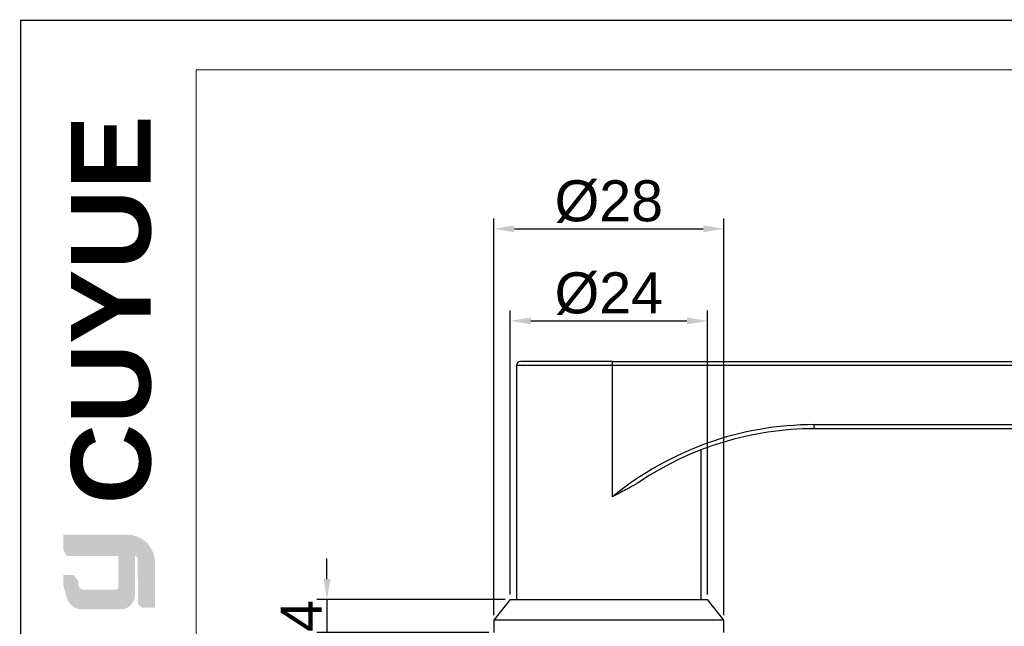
# Model space of a CAD drawing. Header units: millimetres. Extents: x 2665 to 3022, y 1732 to 1985.
# Tile 20 of 35: x 2665 to 2785, y 1911 to 1985. Entities that reach past the tile are written whole.
import ezdxf

# ---------------------------------------------------------------- set-up
doc = ezdxf.new("R2010")
doc.units = ezdxf.units.MM
doc.layers.add('20', color=7, linetype='Continuous', true_color=0xffffff)
doc.styles.add('ARIAL', font='arial.ttf')
doc.styles.get("Standard").update_dxf_attribs({"font": 'arial.ttf'})
doc.dimstyles.new('ISO-25', dxfattribs={"dimtxt": 2.5, "dimasz": 2.5, "dimexe": 1.25, "dimexo": 0.625, "dimtad": 1, "dimtxsty": 'Standard', "dimcen": 2.5, "dimadec": 0, "dimazin": 0, "dimtfac": 1, "dimtmove": 0, "dimatfit": 3, "dimfxl": 1, "dimarcsym": 0})

# ---------------------------------------------------------------- blocks, each defined once
blk = doc.blocks.new('*D18')
at = {"color": 0, "lineweight": -2, "transparency": 16777216}
for p, q in [((2723.075258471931, 1912.405455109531), (2723.075258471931, 1960.676488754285)), ((2751.075258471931, 1912.405455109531), (2751.075258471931, 1960.676488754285)), ((2725.575258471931, 1959.426488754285), (2748.575258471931, 1959.426488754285))]:
    blk.add_line(p, q, dxfattribs=at)
at = {"color": 0, "transparency": 16777216}
for points in [[(2725.575258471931, 1959.843155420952), (2725.575258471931, 1959.009822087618), (2723.075258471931, 1959.426488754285)], [(2748.575258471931, 1959.843155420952), (2748.575258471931, 1959.009822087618), (2751.075258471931, 1959.426488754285)]]:
    blk.add_solid(points, dxfattribs=at)
at = {"layer": 'Defpoints', "color": 0, "transparency": 16777216}
for p in [(2751.075258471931, 1959.426488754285), (2723.075258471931, 1911.780455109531), (2751.075258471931, 1911.780455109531)]:
    blk.add_point(p, dxfattribs=at)
at = {"color": 0, "transparency": 16777216, "insert": (2737.075258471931, 1962.744189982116), "char_height": 2.5, "attachment_point": 5}
blk.add_mtext('{\\H2x;%%C28}', dxfattribs=at)
blk = doc.blocks.new('*D19')
at = {"color": 0, "lineweight": -2, "transparency": 16777216}
for p, q in [((2725.075258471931, 1914.905455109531), (2725.075258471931, 1949.467804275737)), ((2749.075258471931, 1914.905455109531), (2749.075258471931, 1949.467804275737)), ((2727.575258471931, 1948.217804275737), (2746.575258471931, 1948.217804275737))]:
    blk.add_line(p, q, dxfattribs=at)
at = {"color": 0, "transparency": 16777216}
for points in [[(2727.575258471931, 1948.634470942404), (2727.575258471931, 1947.80113760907), (2725.075258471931, 1948.217804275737)], [(2746.575258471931, 1948.634470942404), (2746.575258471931, 1947.80113760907), (2749.075258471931, 1948.217804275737)]]:
    blk.add_solid(points, dxfattribs=at)
at = {"layer": 'Defpoints', "color": 0, "transparency": 16777216}
for p in [(2749.075258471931, 1948.217804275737), (2725.075258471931, 1914.280455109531), (2749.075258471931, 1914.280455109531)]:
    blk.add_point(p, dxfattribs=at)
at = {"color": 0, "transparency": 16777216, "insert": (2737.075258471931, 1951.535505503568), "char_height": 2.5, "attachment_point": 5}
blk.add_mtext('{\\H2x;%%C24}', dxfattribs=at)
blk = doc.blocks.new('*D30')
at = {"color": 0, "lineweight": -2, "transparency": 16777216}
for p, q in [((2702.741575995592, 1916.780455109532), (2702.741575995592, 1919.280455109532)), ((2724.450258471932, 1914.280455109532), (2701.491575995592, 1914.280455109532)), ((2702.741575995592, 1914.280455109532), (2702.741575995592, 1910.280455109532)), ((2722.450258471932, 1910.280455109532), (2701.491575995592, 1910.280455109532)), ((2702.741575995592, 1907.780455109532), (2702.741575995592, 1905.280455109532))]:
    blk.add_line(p, q, dxfattribs=at)
at = {"color": 0, "transparency": 16777216}
for points in [[(2702.324909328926, 1916.780455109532), (2703.158242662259, 1916.780455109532), (2702.741575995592, 1914.280455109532)], [(2702.324909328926, 1907.780455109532), (2703.158242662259, 1907.780455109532), (2702.741575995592, 1910.280455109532)]]:
    blk.add_solid(points, dxfattribs=at)
at = {"layer": 'Defpoints', "color": 0, "transparency": 16777216}
for p in [(2725.075258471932, 1914.280455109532), (2702.741575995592, 1910.280455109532), (2723.075258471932, 1910.280455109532)]:
    blk.add_point(p, dxfattribs=at)
at = {"color": 0, "transparency": 16777216, "insert": (2699.616575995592, 1912.280455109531), "char_height": 2.5, "attachment_point": 5, "rotation": 90}
blk.add_mtext('{\\H2x;4}', dxfattribs=at)

msp = doc.modelspace()

# ---------------------------------------------------------------- hatches: boundary and pattern name
at = {"layer": '20'}
h = msp.add_hatch(color=251, dxfattribs=at)
edge = h.paths.add_edge_path(flags=0)
edge.add_line((2670.633642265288, 1922.195972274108), (2671.053483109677, 1921.602448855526))
edge.add_line((2671.053483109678, 1921.602448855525), (2678.454735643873, 1921.602448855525))
edge.add_arc((2678.585387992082, 1918.252689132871), 3.352306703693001, 18.25845757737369, 92.23360366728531, ccw=False)
edge.add_arc((2678.364307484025, 1918.747538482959), 3.449619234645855, 9.265836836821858, 88.49787900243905)
edge.add_line((2678.454735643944, 1922.19597227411), (2670.633642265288, 1922.195972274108))
h = msp.add_hatch(color=254, dxfattribs=at)
h.paths.add_polyline_path([(2670.633642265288, 1915.981185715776), (2671.053483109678, 1914.473492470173), (2671.053483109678, 1916.546480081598), (2670.633642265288, 1917.259429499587)], flags=0)
h.paths.add_polyline_path([(2671.053483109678, 1919.582906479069), (2671.053483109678, 1921.602448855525), (2670.633642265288, 1922.195972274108), (2670.633642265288, 1920.327349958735)], flags=0)
h = msp.add_hatch(color=179, dxfattribs=at)
edge = h.paths.add_edge_path(flags=0)
edge.add_line((2678.454735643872, 1921.602448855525), (2671.053483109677, 1921.602448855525))
edge.add_line((2671.053483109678, 1921.602448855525), (2671.053483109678, 1919.582906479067))
edge.add_line((2671.053483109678, 1919.582906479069), (2677.749275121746, 1919.582906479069))
edge.add_line((2677.749275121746, 1919.582906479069), (2677.749275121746, 1916.029385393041))
edge.add_line((2677.749275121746, 1916.029385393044), (2679.347411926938, 1916.029385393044))
edge.add_line((2679.347411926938, 1916.029385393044), (2679.347411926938, 1919.582906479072))
edge.add_arc((2678.942579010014, 1918.382614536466), 1.266724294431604, 8.764482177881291, 71.36184450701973, ccw=False)
edge.add_line((2680.194511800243, 1918.575629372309), (2680.194511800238, 1913.307359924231))
edge.add_line((2680.194511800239, 1913.307359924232), (2681.813430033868, 1913.307359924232))
edge.add_line((2681.813430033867, 1913.307359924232), (2681.813430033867, 1918.689001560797))
edge.add_arc((2678.364308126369, 1918.747538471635), 3.449618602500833, 359.0276957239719, 369.2658387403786)
edge.add_arc((2678.585387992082, 1918.252689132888), 3.352306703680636, 18.25845757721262, 92.23360366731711)
h = msp.add_hatch(color=251, dxfattribs=at)
edge = h.paths.add_edge_path(flags=0)
edge.add_line((2676.967482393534, 1915.489459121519), (2673.106800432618, 1915.489459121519))
edge.add_arc((2673.105422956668, 1916.149175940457), 0.6597182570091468, 193.8962338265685, 270.1196323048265, ccw=False)
edge.add_line((2672.465013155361, 1915.990735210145), (2672.465013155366, 1915.514974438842))
edge.add_arc((2673.105422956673, 1915.673415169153), 0.6597182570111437, 193.8962338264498, 270.1196323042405)
edge.add_line((2673.106800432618, 1915.013698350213), (2677.254510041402, 1915.013698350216))
edge.add_arc((2677.27399102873, 1915.490391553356), 0.4770911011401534, 267.6597996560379, 364.9883187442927)
edge.add_line((2677.749275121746, 1915.531875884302), (2677.749275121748, 1919.582906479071))
edge.add_line((2677.749275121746, 1919.582906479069), (2677.34765555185, 1919.582906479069))
edge.add_line((2677.34765555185, 1919.582906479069), (2677.34765555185, 1915.793941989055))
edge.add_arc((2676.979284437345, 1915.864304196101), 0.3750308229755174, 268.196630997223, 349.18624476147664, ccw=False)
h = msp.add_hatch(color=251, dxfattribs=at)
edge = h.paths.add_edge_path(flags=0)
edge.add_line((2679.727179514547, 1913.732001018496), (2680.194511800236, 1913.307359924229))
edge.add_line((2680.194511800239, 1913.307359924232), (2680.194511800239, 1918.57562937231))
edge.add_arc((2678.942579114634, 1918.382614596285), 1.266724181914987, 8.76448022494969, 53.8869948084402)
edge.add_line((2679.689160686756, 1919.405945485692), (2679.727179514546, 1913.732001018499))
msp.add_hatch(color=251, dxfattribs=at).paths.add_polyline_path([(2672.465013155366, 1916.546480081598), (2671.92329520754, 1917.259429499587), (2670.633642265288, 1917.259429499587), (2671.053483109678, 1916.546480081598)], flags=0)
h = msp.add_hatch(color=30, dxfattribs=at)
edge = h.paths.add_edge_path(flags=0)
edge.add_arc((2673.10542295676, 1915.673415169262), 0.659718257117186, 193.8962338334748, 270.1196323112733, ccw=False)
edge.add_line((2672.465013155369, 1915.514974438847), (2672.465013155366, 1916.546480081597))
edge.add_line((2672.465013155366, 1916.546480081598), (2671.053483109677, 1916.546480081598))
edge.add_line((2671.053483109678, 1916.546480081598), (2671.053483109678, 1914.473492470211))
edge.add_arc((2673.000325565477, 1915.123031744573), 2.052339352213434, 198.4506221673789, 263.4013944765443)
edge.add_line((2672.764485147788, 1913.08428798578), (2677.749275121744, 1913.084287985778))
edge.add_arc((2677.585672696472, 1914.840414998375), 1.763731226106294, 275.3223660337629, 362.7233690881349)
edge.add_line((2679.347411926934, 1914.924216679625), (2679.347411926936, 1916.029385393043))
edge.add_line((2679.347411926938, 1916.029385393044), (2677.749275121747, 1916.029385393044))
edge.add_line((2677.749275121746, 1916.029385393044), (2677.749275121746, 1915.531875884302))
edge.add_arc((2677.27399102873, 1915.490391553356), 0.4770911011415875, -92.34020034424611, 4.988318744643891, ccw=False)
edge.add_line((2677.254510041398, 1915.013698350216), (2673.10680043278, 1915.013698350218))

# ---------------------------------------------------------------- linework, layer by layer
at = {"layer": '20', "color": 7}
msp.add_line((2665.396531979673, 1984.808937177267), (2665.396531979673, 1732.37244229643), dxfattribs=at)
at = {"layer": '20', "color": 7, "lineweight": 13}
for p, q in [((2686.824584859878, 1736.808008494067), (2686.824584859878, 1978.798544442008)), ((2686.824584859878, 1978.798544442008), (3016.403467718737, 1978.798544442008))]:
    msp.add_line(p, q, dxfattribs=at)
at = {"layer": '20', "color": 7, "linetype": 'Continuous'}
for p, q in [((2737.531462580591, 1942.780455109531), (2725.825258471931, 1942.780455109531)), ((2725.825258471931, 1942.780455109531), (2725.825258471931, 1914.280689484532)), ((2737.511186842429, 1943.280455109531), (2726.325258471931, 1943.280455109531)), ((2737.511186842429, 1943.280455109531), (2829.125258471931, 1943.280455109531)), ((2829.145534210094, 1942.780455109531), (2737.531462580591, 1942.780455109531)), ((2737.531462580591, 1926.800551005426), (2737.531462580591, 1942.780455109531)), ((2762.095534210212, 1935.580455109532), (2832.145534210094, 1935.580455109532)), ((2832.125258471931, 1935.080455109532), (2762.075258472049, 1935.080455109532)), ((2748.325258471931, 1914.280735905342), (2748.325258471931, 1932.522406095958)), ((2725.075258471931, 1914.280455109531), (2723.075258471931, 1911.780455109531)), ((2725.075258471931, 1914.280455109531), (2749.075258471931, 1914.280455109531)), ((2751.075258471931, 1911.780455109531), (2749.075258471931, 1914.280455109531)), ((2751.075258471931, 1911.780455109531), (2723.075258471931, 1911.780455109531)), ((2723.075258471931, 1911.780455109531), (2723.075258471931, 1910.280455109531)), ((2751.075258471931, 1910.280455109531), (2751.075258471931, 1911.780455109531))]:
    msp.add_line(p, q, dxfattribs=at)
at = {"layer": '20', "color": 7, "linetype": 'Continuous', "lineweight": 13}
msp.add_lwpolyline([(2665.396531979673, 1984.808937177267, 0.1562702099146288, 0.1562702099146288, 0), (3022.413860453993, 1984.808937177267, 0.1562702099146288, 0.1562702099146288, 0)], format="xyseb", dxfattribs=at)
at = {"layer": '20', "color": 7, "linetype": 'Continuous'}
for centre, radius, start, end in [((2726.325258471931, 1942.780455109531), 0.5, 90, 180), ((2762.095534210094, 1896.82830457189), 38.75215053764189, 89.99999999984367, 129.3366949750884), ((2762.075258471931, 1896.8283045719), 38.25215053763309, 89.99999999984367, 123.8125783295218)]:
    msp.add_arc(centre, radius, start, end, dxfattribs=at)
for centre, major_axis, ratio, start_param, end_param in [((2737.511186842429, 1942.780455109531), (0, 0.5), 0.04055147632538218, 4.71238898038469, 6.283185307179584), ((2762.075258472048, 1935.580455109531), (0, -0.5), 0.04055147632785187, 0, 1.570796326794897)]:
    msp.add_ellipse(centre, major_axis=major_axis, ratio=ratio, start_param=start_param, end_param=end_param, dxfattribs=at)
msp.add_open_spline([(2740.788777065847, 1928.610575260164), (2740.662465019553, 1928.525976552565), (2740.533883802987, 1928.444208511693), (2740.273109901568, 1928.284514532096), (2740.140912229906, 1928.206598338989), (2739.940422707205, 1928.091606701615), (2739.873247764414, 1928.05360545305), (2739.738452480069, 1927.978210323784), (2739.670807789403, 1927.940802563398), (2739.467234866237, 1927.829246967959), (2739.330669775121, 1927.755762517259), (2738.919152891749, 1927.536546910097), (2738.64239406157, 1927.392020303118), (2738.226107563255, 1927.172935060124), (2738.087149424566, 1927.09953433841), (2737.878699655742, 1926.988349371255), (2737.809214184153, 1926.951107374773), (2737.670284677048, 1926.876177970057), (2737.600805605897, 1926.838437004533), (2737.531462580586, 1926.800551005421)], degree=3, knots=[0, 0, 0, 0, 0.1250000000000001, 0.1250000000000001, 0.2500000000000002, 0.2500000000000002, 0.3125000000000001, 0.3125000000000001, 0.375, 0.375, 0.5000000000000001, 0.5000000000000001, 0.7500000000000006, 0.7500000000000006, 0.8750000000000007, 0.8750000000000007, 0.9375000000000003, 0.9375000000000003, 1, 1, 1, 1], dxfattribs=at)

# ---------------------------------------------------------------- texts
at = {"layer": '20', "color": 7, "insert": (2671.572336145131, 1925.894222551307), "char_height": 9.682168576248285, "width": 40.91733526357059, "attachment_point": 1, "rotation": 90, "style": 'ARIAL'}
msp.add_mtext('{\\farial|b1|i0|c0|p34;CUYUE}', dxfattribs=at)

# ---------------------------------------------------------------- dimensions: what is measured, and where the dimension line sits
at = {"color": 3}
for base, p1, p2, picture, middle in [((2751.075258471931, 1959.426488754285), (2723.075258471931, 1911.780455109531), (2751.075258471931, 1911.780455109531), '*D18', (2737.075258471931, 1962.744189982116)), ((2749.075258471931, 1948.217804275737), (2725.075258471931, 1914.280455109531), (2749.075258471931, 1914.280455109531), '*D19', (2737.075258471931, 1951.535505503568))]:
    dim = msp.add_linear_dim(base=base, p1=p1, p2=p2, text='{\\H2x;%%C<>}', dimstyle='ISO-25', dxfattribs=at)
    dim.commit()
    dim.dimension.update_dxf_attribs({"geometry": picture, "text_midpoint": middle})
dim = msp.add_linear_dim(base=(2702.741575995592, 1910.280455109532), p1=(2725.075258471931, 1914.280455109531), p2=(2723.075258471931, 1910.280455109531), angle=90, text='{\\H2x;<>}', dimstyle='ISO-25', dxfattribs=at)
dim.commit()
dim.dimension.update_dxf_attribs({"geometry": '*D30', "text_midpoint": (2702.741575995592, 1912.280455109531), "dimtype": 160})

doc.saveas('drawing.dxf')
